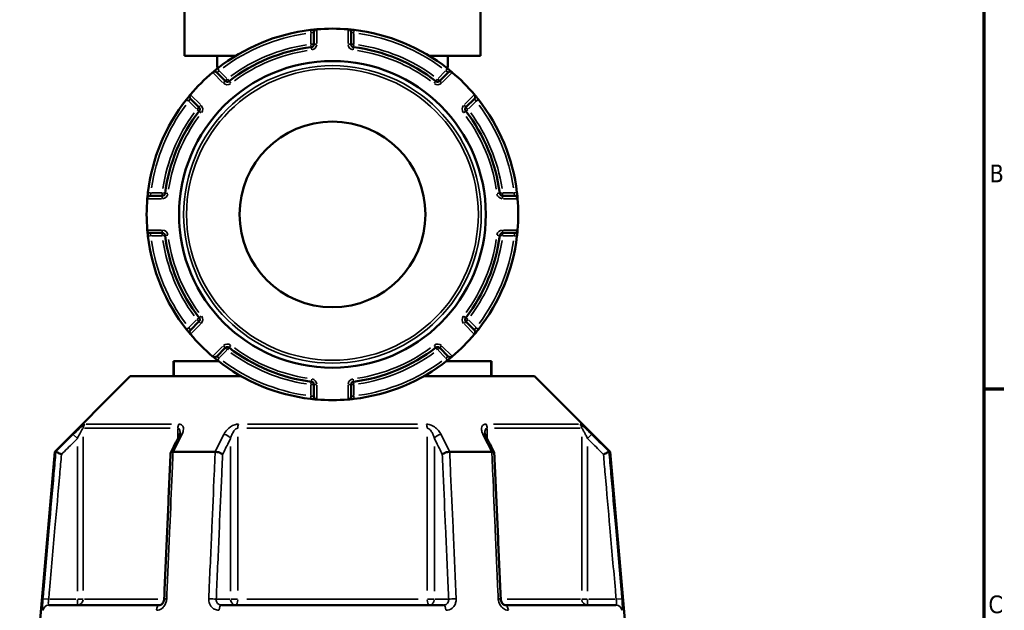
# Model space of a CAD drawing. Header units: millimetres. Extents: x 0 to 926, y 0 to 970.
# Tile 10 of 17: x 655 to 825, y 407 to 509. Entities that reach past the tile are written whole.
import ezdxf

# ---------------------------------------------------------------- set-up
doc = ezdxf.new("R2010")
doc.units = ezdxf.units.MM
for name, color, linetype, lineweight in [('Border (ANSI)', 7, 'Continuous', 70), ('Visible (ANSI)', 7, 'Continuous', 50), ('Visible Narrow (ANSI)', 7, 'Continuous', 35)]:
    doc.layers.add(name, color=color, linetype=linetype, lineweight=lineweight)
doc.styles.add('Note Text (ANSI)', font='tahoma.ttf')

# ---------------------------------------------------------------- blocks, each defined once
blk = doc.blocks.new('Borders Default Border')
at = {"layer": 'Border (ANSI)'}
blk.add_line((821, 445.5), (824.45, 445.5), dxfattribs=at)
at = {"layer": 'Border (ANSI)', "flags": 128}
blk.add_lwpolyline([(20, 20), (20, 574), (821, 574), (821, 20), (20, 20)], dxfattribs=at)
at = {"layer": 'Border (ANSI)', "char_height": 3.05, "attachment_point": 7, "style": 'Note Text (ANSI)'}
for s, insert in [('B', (821.99, 481.1)), ('C', (821.8, 406.8))]:
    blk.add_mtext(s, dxfattribs=dict(at, insert=insert))

msp = doc.modelspace()

# ---------------------------------------------------------------- linework, layer by layer
at = {"layer": 'Visible (ANSI)'}
for p, q in [((683.332, 510.653), (683.332, 502.853)), ((734.332, 510.653), (734.332, 502.853)), ((705.632, 506.945), (705.632, 504.875)), ((712.032, 504.875), (712.032, 506.945)), ((683.332, 502.853), (692.125, 502.853)), ((688.982, 502.853), (688.982, 500.853)), ((725.539, 502.853), (734.332, 502.853)), ((728.682, 502.853), (728.682, 500.853)), ((688.982, 500.853), (689.229, 500.853)), ((728.436, 500.853), (728.682, 500.853)), ((690.367, 498.552), (688.903, 500.015)), ((728.761, 500.015), (727.298, 498.552)), ((684.378, 495.49), (685.841, 494.026)), ((731.823, 494.026), (733.287, 495.49)), ((679.518, 478.761), (677.448, 478.761)), ((740.216, 478.761), (738.146, 478.761)), ((677.448, 472.361), (679.518, 472.361)), ((738.146, 472.361), (740.216, 472.361)), ((685.841, 457.095), (684.378, 455.631)), ((733.287, 455.631), (731.823, 457.095)), ((688.903, 451.106), (690.367, 452.57)), ((727.298, 452.57), (728.761, 451.106)), ((681.447, 450.268), (681.581, 450.268)), ((681.447, 450.268), (681.447, 447.668)), ((681.581, 450.268), (689.229, 450.268)), ((728.436, 450.268), (736.084, 450.268)), ((736.084, 450.268), (736.218, 450.268)), ((736.218, 447.668), (736.218, 450.268)), ((674.017, 447.668), (661.017, 434.668)), ((674.017, 447.668), (693.148, 447.668)), ((724.517, 447.668), (743.648, 447.668)), ((743.648, 447.668), (756.648, 434.668)), ((705.632, 446.247), (705.632, 444.177)), ((712.032, 444.177), (712.032, 446.247)), ((661.017, 434.668), (657.832, 398.268)), ((661.017, 434.668), (661.198, 434.668)), ((681.411, 434.668), (688.619, 434.668)), ((729.045, 434.668), (736.253, 434.668)), ((756.466, 434.668), (756.648, 434.668)), ((756.648, 434.668), (759.832, 398.268)), ((660.003, 408.268), (679.135, 408.268)), ((689.7, 408.268), (727.964, 408.268)), ((738.53, 408.268), (757.662, 408.268))]:
    msp.add_line(p, q, dxfattribs=at)
for radius in [26.414, 16]:
    msp.add_circle((708.832, 475.561), radius, dxfattribs=at)
for centre, radius, start, end in [((708.832, 475.561), 32, 96.74555, 128.25445), ((706.132, 506.945), 0.5, 94.9171, 180), ((708.832, 475.561), 32, 85.15991, 94.84009), ((711.532, 506.945), 0.5, 0, 85.0829), ((708.832, 475.561), 32, 51.74555, 83.25445), ((708.832, 475.561), 29.047, 97.19378, 127.80622), ((705.132, 504.875), 0.5, 277.19378, 0), ((712.532, 504.875), 0.5, 180, 262.80622), ((708.832, 475.561), 29.047, 52.19378, 82.80622), ((708.832, 475.561), 32, 130.15991, 139.84009), ((688.55, 499.662), 0.5, 45, 130.0829), ((690.72, 498.905), 0.5, 225, 307.80622), ((726.944, 498.905), 0.5, 232.19378, 315), ((729.115, 499.662), 0.5, 49.9171, 135), ((708.832, 475.561), 32, 40.15991, 49.84009), ((708.832, 475.561), 32, 141.74555, 173.25445), ((684.731, 495.843), 0.5, 139.9171, 225), ((732.933, 495.843), 0.5, 315, 40.0829), ((708.832, 475.561), 32, 6.74555, 38.25445), ((685.488, 493.673), 0.5, 322.19378, 45), ((732.177, 493.673), 0.5, 135, 217.80622), ((708.832, 475.561), 29.047, 142.19378, 172.80622), ((708.832, 475.561), 29.047, 7.19378, 37.80622), ((708.832, 475.561), 32, 175.15991, 184.84009), ((677.448, 478.261), 0.5, 90, 175.0829), ((679.518, 479.261), 0.5, 270, 352.80622), ((738.146, 479.261), 0.5, 187.19378, 270), ((740.216, 478.261), 0.5, 4.9171, 90), ((708.832, 475.561), 32, 355.15991, 4.84009), ((677.448, 472.861), 0.5, 184.9171, 270), ((708.832, 475.561), 32, 186.74555, 218.25445), ((679.518, 471.861), 0.5, 7.19378, 90), ((708.832, 475.561), 29.047, 187.19378, 217.80622), ((708.832, 475.561), 29.047, 322.19378, 352.80622), ((708.832, 475.561), 32, 321.74555, 353.25445), ((738.146, 471.861), 0.5, 90, 172.80622), ((740.216, 472.861), 0.5, 270, 355.0829), ((685.488, 457.449), 0.5, 315, 37.80622), ((732.177, 457.449), 0.5, 142.19378, 225), ((684.731, 455.278), 0.5, 135, 220.0829), ((708.832, 475.561), 32, 220.15991, 229.84009), ((708.832, 475.561), 32, 310.15991, 319.84009), ((732.933, 455.278), 0.5, 319.9171, 45), ((688.55, 451.46), 0.5, 229.9171, 315), ((690.72, 452.216), 0.5, 52.19378, 135), ((708.832, 475.561), 29.047, 232.19378, 262.80622), ((708.832, 475.561), 29.047, 277.19378, 307.80622), ((726.944, 452.216), 0.5, 45, 127.80622), ((729.115, 451.46), 0.5, 225, 310.0829), ((708.832, 475.561), 32, 231.74555, 263.25445), ((708.832, 475.561), 32, 276.74555, 308.25445), ((705.132, 446.247), 0.5, 0, 82.80622), ((712.532, 446.247), 0.5, 97.19378, 180), ((706.132, 444.177), 0.5, 180, 265.0829), ((708.832, 475.561), 32, 265.15991, 274.84009), ((711.532, 444.177), 0.5, 274.9171, 0)]:
    msp.add_arc(centre, radius, start, end, dxfattribs=at)
for centre, major_axis, ratio, start_param, end_param in [((6603.01, -11036.724), (197.434, -16192.869), 0.5090208, 3.9187026, 3.9189559), ((-5111.644, -10892.168), (195.814, 15988.843), 0.5090604, 5.5058481, 5.5061046)]:
    msp.add_ellipse(centre, major_axis=major_axis, ratio=ratio, start_param=start_param, end_param=end_param, dxfattribs=at)
for points, knots in [([(706.089, 507.443), (706.089, 507.443), (706.01, 507.436), (705.752, 507.412), (705.593, 507.397), (705.307, 507.366), (705.19, 507.353), (705.074, 507.339)], [-0.15750602, -0.15750602, -0.15750602, -0.15750602, -0.09025498, -0.09025498, -0.03471345, -0.03471345, 0, 0, 0, 0]), ([(712.591, 507.339), (712.549, 507.344), (712.506, 507.349), (712.287, 507.374), (712.116, 507.392), (711.864, 507.417), (711.772, 507.425), (711.653, 507.436), (711.615, 507.439), (711.582, 507.442), (711.575, 507.443), (711.575, 507.443)], [-0.15750537, -0.15750537, -0.15750537, -0.15750537, -0.14489859, -0.14489859, -0.09183714, -0.09183714, -0.05102063, -0.05102063, -0.01962332, -0.01962332, 0, 0, 0, 0]), ([(689.019, 500.689), (688.989, 500.665), (688.959, 500.641), (688.788, 500.506), (688.652, 500.396), (688.454, 500.233), (688.382, 500.173), (688.288, 500.095), (688.259, 500.071), (688.233, 500.049), (688.228, 500.044), (688.228, 500.044)], [-0.1575053, -0.1575053, -0.1575053, -0.1575053, -0.14610875, -0.14610875, -0.09260413, -0.09260413, -0.05144674, -0.05144674, -0.01978721, -0.01978721, 0, 0, 0, 0]), ([(729.437, 500.044), (729.437, 500.044), (729.434, 500.047), (729.403, 500.073), (729.325, 500.138), (729.118, 500.309), (729.006, 500.401), (728.807, 500.561), (728.726, 500.626), (728.645, 500.689)], [-0.1575067, -0.1575067, -0.1575067, -0.1575067, -0.14229049, -0.14229049, -0.07905027, -0.07905027, -0.03040395, -0.03040395, 0, 0, 0, 0]), ([(684.349, 496.165), (684.349, 496.165), (684.346, 496.162), (684.32, 496.131), (684.255, 496.053), (684.084, 495.847), (683.992, 495.734), (683.832, 495.535), (683.767, 495.454), (683.704, 495.374)], [-0.1575067, -0.1575067, -0.1575067, -0.1575067, -0.14229049, -0.14229049, -0.07905027, -0.07905027, -0.03040395, -0.03040395, 0, 0, 0, 0]), ([(733.961, 495.374), (733.937, 495.404), (733.913, 495.434), (733.777, 495.605), (733.667, 495.741), (733.505, 495.939), (733.445, 496.011), (733.367, 496.105), (733.342, 496.134), (733.32, 496.16), (733.316, 496.165), (733.316, 496.165)], [-0.1575053, -0.1575053, -0.1575053, -0.1575053, -0.14610875, -0.14610875, -0.09260413, -0.09260413, -0.05144674, -0.05144674, -0.01978721, -0.01978721, 0, 0, 0, 0]), ([(677.054, 479.319), (677.049, 479.277), (677.044, 479.235), (677.019, 479.015), (677.001, 478.844), (676.976, 478.592), (676.968, 478.5), (676.957, 478.381), (676.954, 478.344), (676.951, 478.31), (676.95, 478.304), (676.95, 478.304)], [-0.15750537, -0.15750537, -0.15750537, -0.15750537, -0.14489859, -0.14489859, -0.09183714, -0.09183714, -0.05102063, -0.05102063, -0.01962332, -0.01962332, 0, 0, 0, 0]), ([(740.715, 478.304), (740.715, 478.304), (740.708, 478.383), (740.684, 478.641), (740.668, 478.8), (740.638, 479.086), (740.625, 479.203), (740.611, 479.319)], [-0.15750602, -0.15750602, -0.15750602, -0.15750602, -0.09025498, -0.09025498, -0.03471345, -0.03471345, 0, 0, 0, 0]), ([(676.95, 472.818), (676.95, 472.818), (676.957, 472.738), (676.981, 472.48), (676.996, 472.322), (677.027, 472.035), (677.04, 471.919), (677.054, 471.802)], [-0.15750602, -0.15750602, -0.15750602, -0.15750602, -0.09025498, -0.09025498, -0.03471345, -0.03471345, 0, 0, 0, 0]), ([(740.611, 471.802), (740.616, 471.844), (740.621, 471.887), (740.646, 472.106), (740.664, 472.277), (740.689, 472.529), (740.697, 472.621), (740.708, 472.74), (740.711, 472.778), (740.714, 472.811), (740.715, 472.818), (740.715, 472.818)], [-0.15750537, -0.15750537, -0.15750537, -0.15750537, -0.14489859, -0.14489859, -0.09183714, -0.09183714, -0.05102063, -0.05102063, -0.01962332, -0.01962332, 0, 0, 0, 0]), ([(683.704, 455.748), (683.728, 455.717), (683.752, 455.687), (683.887, 455.516), (683.997, 455.381), (684.16, 455.182), (684.22, 455.11), (684.298, 455.016), (684.322, 454.987), (684.344, 454.961), (684.349, 454.956), (684.349, 454.956)], [-0.1575053, -0.1575053, -0.1575053, -0.1575053, -0.14610875, -0.14610875, -0.09260413, -0.09260413, -0.05144674, -0.05144674, -0.01978721, -0.01978721, 0, 0, 0, 0]), ([(733.316, 454.956), (733.316, 454.956), (733.318, 454.959), (733.344, 454.99), (733.41, 455.068), (733.581, 455.275), (733.673, 455.387), (733.833, 455.586), (733.897, 455.667), (733.961, 455.748)], [-0.1575067, -0.1575067, -0.1575067, -0.1575067, -0.14229049, -0.14229049, -0.07905027, -0.07905027, -0.03040395, -0.03040395, 0, 0, 0, 0]), ([(688.228, 451.077), (688.228, 451.077), (688.231, 451.074), (688.262, 451.048), (688.339, 450.983), (688.546, 450.812), (688.659, 450.72), (688.858, 450.56), (688.938, 450.496), (689.019, 450.432)], [-0.1575067, -0.1575067, -0.1575067, -0.1575067, -0.14229049, -0.14229049, -0.07905027, -0.07905027, -0.03040395, -0.03040395, 0, 0, 0, 0]), ([(728.645, 450.432), (728.676, 450.456), (728.706, 450.48), (728.877, 450.616), (729.012, 450.725), (729.211, 450.888), (729.283, 450.948), (729.376, 451.026), (729.406, 451.051), (729.432, 451.073), (729.437, 451.077), (729.437, 451.077)], [-0.1575053, -0.1575053, -0.1575053, -0.1575053, -0.14610875, -0.14610875, -0.09260413, -0.09260413, -0.05144674, -0.05144674, -0.01978721, -0.01978721, 0, 0, 0, 0]), ([(705.074, 443.782), (705.116, 443.777), (705.158, 443.772), (705.378, 443.747), (705.549, 443.729), (705.8, 443.704), (705.893, 443.696), (706.012, 443.685), (706.049, 443.682), (706.083, 443.679), (706.089, 443.678), (706.089, 443.678)], [-0.15750537, -0.15750537, -0.15750537, -0.15750537, -0.14489859, -0.14489859, -0.09183714, -0.09183714, -0.05102063, -0.05102063, -0.01962332, -0.01962332, 0, 0, 0, 0]), ([(711.575, 443.678), (711.575, 443.678), (711.655, 443.685), (711.913, 443.709), (712.071, 443.725), (712.357, 443.755), (712.474, 443.768), (712.591, 443.782)], [-0.15750602, -0.15750602, -0.15750602, -0.15750602, -0.09025498, -0.09025498, -0.03471345, -0.03471345, 0, 0, 0, 0]), ([(682.585, 437.919), (682.585, 437.905), (682.584, 437.884), (682.578, 437.834), (682.573, 437.805), (682.557, 437.738), (682.547, 437.701), (682.521, 437.622), (682.505, 437.58), (682.469, 437.492), (682.447, 437.446), (682.424, 437.399)], [0.20265986, 0.20265986, 0.20265986, 0.20265986, 0.23121109, 0.23121109, 0.25976233, 0.25976233, 0.28831356, 0.28831356, 0.3168648, 0.3168648, 0.34541603, 0.34541603, 0.34541603, 0.34541603]), ([(735.241, 437.399), (735.217, 437.446), (735.196, 437.492), (735.159, 437.58), (735.144, 437.622), (735.118, 437.701), (735.107, 437.738), (735.092, 437.805), (735.087, 437.834), (735.08, 437.884), (735.079, 437.905), (735.079, 437.919)], [0, 0, 0, 0, 0.02855139, 0.02855139, 0.05710278, 0.05710278, 0.08565416, 0.08565416, 0.11420555, 0.11420555, 0.14275694, 0.14275694, 0.14275694, 0.14275694]), ([(662.161, 434.218), (662.16, 434.219), (662.158, 434.22), (662.038, 434.276), (661.921, 434.331), (661.7, 434.434), (661.598, 434.482), (661.421, 434.564), (661.348, 434.599), (661.243, 434.648), (661.211, 434.663), (661.201, 434.668)], [-0.15367829, -0.15367829, -0.15367829, -0.15367829, -0.15320302, -0.15320302, -0.11407622, -0.11407622, -0.07545867, -0.07545867, -0.03695852, -0.03695852, 0, 0, 0, 0]), ([(680.955, 434.445), (680.881, 432.769), (680.808, 431.094), (680.661, 427.743), (680.587, 426.067), (680.44, 422.716), (680.366, 421.041), (680.219, 417.69), (680.146, 416.014), (679.999, 412.663), (679.925, 410.988), (679.852, 409.312)], [0.5667474, 0.5667474, 0.5667474, 0.5667474, 1.0713319, 1.0713319, 1.5759164, 1.5759164, 2.0805009, 2.0805009, 2.5850854, 2.5850854, 3.0896699, 3.0896699, 3.0896699, 3.0896699]), ([(681.39, 434.668), (681.289, 434.663), (681.202, 434.648), (681.061, 434.599), (681.01, 434.564), (680.965, 434.499), (680.956, 434.473), (680.955, 434.445)], [-0.153560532, -0.153560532, -0.153560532, -0.153560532, -0.11651574, -0.11651574, -0.077925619, -0.077925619, -0.05525599, -0.05525599, -0.05525599, -0.05525599]), ([(689.913, 434.218), (689.913, 434.219), (689.912, 434.22), (689.852, 434.276), (689.773, 434.331), (689.585, 434.434), (689.477, 434.482), (689.243, 434.564), (689.119, 434.599), (688.873, 434.648), (688.754, 434.663), (688.643, 434.668)], [-0.15367829, -0.15367829, -0.15367829, -0.15367829, -0.15320316, -0.15320316, -0.11407628, -0.11407628, -0.07545892, -0.07545892, -0.03695858, -0.03695858, 0, 0, 0, 0]), ([(729.022, 434.668), (728.911, 434.663), (728.792, 434.648), (728.546, 434.599), (728.421, 434.564), (728.188, 434.482), (728.08, 434.434), (727.892, 434.331), (727.813, 434.276), (727.753, 434.22), (727.752, 434.219), (727.751, 434.218)], [-0.15356055, -0.15356055, -0.15356055, -0.15356055, -0.11651575, -0.11651575, -0.0779256, -0.0779256, -0.03921815, -0.03921815, 0, 0, 0.00047625, 0.00047625, 0.00047625, 0.00047625]), ([(736.71, 434.445), (736.708, 434.473), (736.7, 434.499), (736.654, 434.564), (736.603, 434.599), (736.462, 434.648), (736.375, 434.663), (736.274, 434.668)], [-0.098075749, -0.098075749, -0.098075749, -0.098075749, -0.075458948, -0.075458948, -0.036958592, -0.036958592, 0, 0, 0, 0]), ([(737.813, 409.312), (737.74, 410.988), (737.666, 412.663), (737.519, 416.014), (737.445, 417.69), (737.298, 421.041), (737.225, 422.716), (737.077, 426.067), (737.004, 427.743), (736.857, 431.094), (736.783, 432.769), (736.71, 434.445)], [1.2046153, 1.2046153, 1.2046153, 1.2046153, 1.7091998, 1.7091998, 2.2137843, 2.2137843, 2.7183688, 2.7183688, 3.2229534, 3.2229534, 3.7275379, 3.7275379, 3.7275379, 3.7275379]), ([(755.503, 434.218), (755.505, 434.219), (755.506, 434.22), (755.626, 434.276), (755.744, 434.331), (755.965, 434.434), (756.067, 434.482), (756.243, 434.564), (756.317, 434.599), (756.422, 434.648), (756.454, 434.663), (756.464, 434.668)], [-0.00047638, -0.00047638, -0.00047638, -0.00047638, 0, 0, 0.03921808, 0.03921808, 0.07792572, 0.07792572, 0.11651568, 0.11651568, 0.15356042, 0.15356042, 0.15356042, 0.15356042]), ([(679.852, 409.312), (679.847, 409.213), (679.832, 409.113), (679.783, 408.922), (679.749, 408.831), (679.668, 408.666), (679.62, 408.593), (679.519, 408.468), (679.465, 408.417), (679.358, 408.336), (679.306, 408.309), (679.211, 408.274), (679.17, 408.268), (679.135, 408.268)], [0, 0, 0, 0, 0.05067005, 0.05067005, 0.10084685, 0.10084685, 0.1507669, 0.1507669, 0.20138762, 0.20138762, 0.25586434, 0.25586434, 0.31481094, 0.31481094, 0.31481094, 0.31481094]), ([(738.53, 408.268), (738.492, 408.268), (738.448, 408.275), (738.34, 408.317), (738.277, 408.353), (738.158, 408.456), (738.102, 408.516), (738.002, 408.658), (737.957, 408.738), (737.885, 408.912), (737.856, 409.006), (737.824, 409.172), (737.816, 409.242), (737.813, 409.312)], [0, 0, 0, 0, 0.06296271, 0.06296271, 0.12592542, 0.12592542, 0.17893056, 0.17893056, 0.22915943, 0.22915943, 0.27910739, 0.27910739, 0.31481354, 0.31481354, 0.31481354, 0.31481354])]:
    msp.add_open_spline(points, degree=3, knots=knots, dxfattribs=at)
for points in [[(706.132, 507.447), (706.118, 507.445), (706.104, 507.444), (706.089, 507.443)], [(711.575, 507.443), (711.561, 507.444), (711.546, 507.445), (711.532, 507.447)], [(688.228, 500.044), (688.217, 500.035), (688.206, 500.026), (688.195, 500.017)], [(729.47, 500.017), (729.459, 500.026), (729.448, 500.035), (729.437, 500.044)], [(684.376, 496.198), (684.367, 496.187), (684.358, 496.176), (684.349, 496.165)], [(733.316, 496.165), (733.307, 496.176), (733.297, 496.187), (733.288, 496.198)], [(676.95, 478.304), (676.949, 478.289), (676.948, 478.275), (676.946, 478.261)], [(740.718, 478.261), (740.717, 478.275), (740.716, 478.289), (740.715, 478.304)], [(676.946, 472.861), (676.948, 472.847), (676.949, 472.832), (676.95, 472.818)], [(740.715, 472.818), (740.716, 472.832), (740.717, 472.847), (740.718, 472.861)], [(684.349, 454.956), (684.358, 454.945), (684.367, 454.934), (684.376, 454.923)], [(733.288, 454.923), (733.297, 454.934), (733.307, 454.945), (733.316, 454.956)], [(688.195, 451.105), (688.206, 451.096), (688.217, 451.086), (688.228, 451.077)], [(729.437, 451.077), (729.448, 451.086), (729.459, 451.096), (729.47, 451.105)], [(706.089, 443.678), (706.104, 443.677), (706.118, 443.676), (706.132, 443.675)], [(711.532, 443.675), (711.546, 443.676), (711.561, 443.677), (711.575, 443.678)], [(661.198, 434.668), (661.199, 434.668), (661.2, 434.668), (661.201, 434.668)], [(681.39, 434.668), (681.397, 434.668), (681.404, 434.668), (681.411, 434.668)], [(688.619, 434.668), (688.627, 434.668), (688.635, 434.668), (688.643, 434.668)], [(729.022, 434.668), (729.03, 434.668), (729.037, 434.668), (729.045, 434.668)], [(736.253, 434.668), (736.26, 434.668), (736.267, 434.668), (736.274, 434.668)], [(756.464, 434.668), (756.465, 434.668), (756.466, 434.668), (756.466, 434.668)]]:
    msp.add_open_spline(points, degree=3, dxfattribs=at)
at = {"layer": 'Visible Narrow (ANSI)'}
for p, q in [((705.074, 507.338), (705.128, 506.882)), ((706.132, 505.003), (706.132, 507.318)), ((711.532, 507.318), (711.532, 505.003)), ((712.537, 506.882), (712.591, 507.338)), ((705.132, 506.744), (705.132, 504.973)), ((712.532, 504.973), (712.532, 506.744)), ((705.137, 504.836), (705.195, 504.38)), ((705.631, 504.875), (705.172, 504.875)), ((705.195, 504.377), (705.253, 503.922)), ((706.093, 504.875), (705.634, 504.875)), ((712.031, 504.875), (711.572, 504.875)), ((712.493, 504.875), (712.034, 504.875)), ((712.412, 503.922), (712.469, 504.377)), ((712.47, 504.38), (712.527, 504.836)), ((689.305, 500.327), (689.02, 500.688)), ((728.644, 500.688), (728.36, 500.327)), ((688.286, 499.926), (689.922, 498.289)), ((690.651, 498.975), (689.398, 500.227)), ((690.366, 498.55), (690.041, 498.226)), ((690.693, 498.877), (690.368, 498.553)), ((691.026, 498.511), (690.744, 498.874)), ((726.92, 498.874), (726.639, 498.511)), ((727.297, 498.553), (726.972, 498.877)), ((728.266, 500.227), (727.014, 498.975)), ((727.624, 498.226), (727.299, 498.55)), ((727.742, 498.289), (729.379, 499.926)), ((691.309, 498.146), (691.028, 498.509)), ((726.637, 498.509), (726.355, 498.146)), ((683.705, 495.373), (684.066, 495.088)), ((686.104, 494.471), (684.467, 496.107)), ((733.197, 496.107), (731.561, 494.471)), ((733.599, 495.088), (733.96, 495.373)), ((684.166, 494.994), (685.418, 493.742)), ((685.84, 494.025), (685.516, 493.7)), ((685.519, 493.648), (685.882, 493.367)), ((686.167, 494.352), (685.842, 494.027)), ((731.822, 494.027), (731.497, 494.352)), ((731.783, 493.367), (732.146, 493.648)), ((732.149, 493.7), (731.824, 494.025)), ((732.246, 493.742), (733.499, 494.994)), ((685.884, 493.365), (686.247, 493.084)), ((731.418, 493.084), (731.781, 493.365)), ((677.511, 479.265), (677.055, 479.319)), ((677.075, 478.261), (679.39, 478.261)), ((679.42, 479.261), (677.649, 479.261)), ((679.518, 479.221), (679.518, 478.762)), ((679.518, 478.759), (679.518, 478.3)), ((680.013, 479.198), (679.557, 479.256)), ((680.471, 479.14), (680.016, 479.198)), ((737.649, 479.198), (737.193, 479.14)), ((738.107, 479.256), (737.652, 479.198)), ((738.146, 478.762), (738.146, 479.221)), ((738.146, 478.3), (738.146, 478.759)), ((740.016, 479.261), (738.245, 479.261)), ((738.275, 478.261), (740.59, 478.261)), ((740.609, 479.319), (740.153, 479.265)), ((677.055, 471.802), (677.511, 471.856)), ((679.39, 472.861), (677.075, 472.861)), ((677.649, 471.861), (679.42, 471.861)), ((679.518, 472.821), (679.518, 472.362)), ((679.518, 472.359), (679.518, 471.9)), ((679.557, 471.866), (680.013, 471.923)), ((680.016, 471.923), (680.471, 471.981)), ((737.193, 471.981), (737.649, 471.923)), ((737.652, 471.923), (738.107, 471.866)), ((738.146, 472.362), (738.146, 472.821)), ((738.146, 471.9), (738.146, 472.359)), ((738.245, 471.861), (740.016, 471.861)), ((740.59, 472.861), (738.275, 472.861)), ((740.153, 471.856), (740.609, 471.802)), ((686.247, 458.038), (685.884, 457.756)), ((731.781, 457.756), (731.418, 458.038)), ((685.418, 457.379), (684.166, 456.127)), ((684.467, 455.014), (686.104, 456.651)), ((685.516, 457.421), (685.84, 457.096)), ((685.882, 457.754), (685.519, 457.473)), ((685.842, 457.094), (686.167, 456.769)), ((731.497, 456.769), (731.822, 457.094)), ((731.561, 456.651), (733.197, 455.014)), ((732.146, 457.473), (731.783, 457.754)), ((731.824, 457.096), (732.149, 457.421)), ((733.499, 456.127), (732.246, 457.379)), ((684.066, 456.033), (683.705, 455.749)), ((733.96, 455.749), (733.599, 456.033)), ((689.922, 452.832), (688.286, 451.196)), ((690.041, 452.896), (690.366, 452.571)), ((691.028, 452.612), (691.309, 452.975)), ((726.355, 452.975), (726.637, 452.612)), ((727.299, 452.571), (727.624, 452.896)), ((729.379, 451.196), (727.742, 452.832)), ((689.398, 450.894), (690.651, 452.147)), ((690.368, 452.569), (690.693, 452.244)), ((690.744, 452.247), (691.026, 452.61)), ((726.639, 452.61), (726.92, 452.247)), ((726.972, 452.244), (727.297, 452.569)), ((727.014, 452.147), (728.266, 450.894)), ((681.581, 447.798), (681.581, 450.138)), ((689.02, 450.433), (689.305, 450.794)), ((728.36, 450.794), (728.644, 450.433)), ((736.084, 450.138), (736.084, 447.798)), ((705.132, 446.148), (705.132, 444.377)), ((705.195, 446.741), (705.137, 446.285)), ((705.172, 446.247), (705.631, 446.247)), ((705.253, 447.2), (705.195, 446.744)), ((705.634, 446.247), (706.093, 446.247)), ((706.132, 443.803), (706.132, 446.118)), ((711.532, 446.118), (711.532, 443.803)), ((711.572, 446.247), (712.031, 446.247)), ((712.034, 446.247), (712.493, 446.247)), ((712.469, 446.744), (712.412, 447.2)), ((712.527, 446.285), (712.47, 446.741)), ((712.532, 444.377), (712.532, 446.148)), ((705.128, 444.24), (705.074, 443.784)), ((712.591, 443.784), (712.537, 444.24)), ((666.444, 439.426), (681.09, 439.426)), ((694.187, 439.426), (723.477, 439.426)), ((736.575, 439.426), (751.22, 439.426)), ((664.205, 437.652), (664.851, 437.003)), ((680.901, 438.719), (666.156, 438.719)), ((682.2, 438.631), (682.2, 437.041)), ((723.577, 438.719), (694.088, 438.719)), ((735.465, 437.041), (735.465, 438.631)), ((751.508, 438.719), (736.764, 438.719)), ((752.814, 437.003), (753.459, 437.652)), ((665.894, 410.741), (665.894, 437.247)), ((692.527, 410.741), (692.527, 437.247)), ((725.138, 437.247), (725.138, 410.741)), ((751.77, 437.247), (751.77, 410.741)), ((664.904, 435.566), (664.904, 410.652)), ((691.285, 435.566), (691.285, 410.652)), ((726.38, 410.652), (726.38, 435.566)), ((752.761, 410.652), (752.761, 435.566)), ((659.896, 409.275), (658.986, 409.355)), ((664.657, 409.268), (660.217, 409.268)), ((664.904, 409.19), (664.904, 408.271)), ((665.882, 409.268), (664.975, 409.268)), ((666.129, 409.268), (678.738, 409.268)), ((691.161, 409.268), (688.941, 409.268)), ((692.46, 409.268), (691.323, 409.268)), ((694.088, 409.268), (723.577, 409.268)), ((726.342, 409.268), (725.205, 409.268)), ((728.723, 409.268), (726.503, 409.268)), ((738.927, 409.268), (751.535, 409.268)), ((752.689, 409.268), (751.783, 409.268)), ((752.761, 408.271), (752.761, 409.19)), ((757.448, 409.268), (753.007, 409.268)), ((758.678, 409.355), (757.768, 409.275))]:
    msp.add_line(p, q, dxfattribs=at)
for radius in [25.625, 25.126]:
    msp.add_circle((708.832, 475.561), radius, dxfattribs=at)
for centre, radius, start, end in [((708.832, 475.561), 31.5, 98.321, 126.679), ((708.832, 475.561), 31.5, 53.321, 81.679), ((708.832, 475.561), 29.547, 98.72441, 126.27559), ((708.832, 475.561), 28.547, 98.72441, 126.27559), ((705.132, 504.875), 1, 281.33409, 355.85969), ((712.532, 504.875), 1, 184.14031, 258.66591), ((708.832, 475.561), 28.547, 53.72441, 81.27559), ((708.832, 475.561), 29.547, 53.72441, 81.27559), ((690.72, 498.905), 1, 229.14031, 303.66591), ((726.944, 498.905), 1, 236.33409, 310.85969), ((708.832, 475.561), 31.5, 143.321, 171.679), ((685.488, 493.673), 1, 326.33409, 40.85969), ((732.177, 493.673), 1, 139.14031, 213.66591), ((708.832, 475.561), 31.5, 8.321, 36.679), ((708.832, 475.561), 29.547, 143.72441, 171.27559), ((708.832, 475.561), 28.547, 143.72441, 171.27559), ((708.832, 475.561), 28.547, 8.72441, 36.27559), ((708.832, 475.561), 29.547, 8.72441, 36.27559), ((679.518, 479.261), 1, 274.14031, 348.66591), ((738.146, 479.261), 1, 191.33409, 265.85969), ((679.518, 471.861), 1, 11.33409, 85.85969), ((738.146, 471.861), 1, 94.14031, 168.66591), ((708.832, 475.561), 31.5, 188.321, 216.679), ((708.832, 475.561), 29.547, 188.72441, 216.27559), ((708.832, 475.561), 28.547, 188.72441, 216.27559), ((708.832, 475.561), 28.547, 323.72441, 351.27559), ((708.832, 475.561), 29.547, 323.72441, 351.27559), ((708.832, 475.561), 31.5, 323.321, 351.679), ((685.488, 457.449), 1, 319.14031, 33.66591), ((732.177, 457.449), 1, 146.33409, 220.85969), ((690.72, 452.216), 1, 56.33409, 130.85969), ((726.944, 452.216), 1, 49.14031, 123.66591), ((708.832, 475.561), 29.547, 233.72441, 261.27559), ((708.832, 475.561), 28.547, 233.72441, 261.27559), ((708.832, 475.561), 28.547, 278.72441, 306.27559), ((708.832, 475.561), 29.547, 278.72441, 306.27559), ((708.832, 475.561), 31.5, 233.321, 261.679), ((708.832, 475.561), 31.5, 278.321, 306.679), ((705.132, 446.247), 1, 4.14031, 78.66591), ((712.532, 446.247), 1, 101.33409, 175.85969)]:
    msp.add_arc(centre, radius, start, end, dxfattribs=at)
for centre, major_axis, ratio, start_param, end_param in [((666.885, 438.719), (0, -1), 0.9904959, 3.9662607, 4.6731191), ((682.814, 438.719), (0, 1), 0.6143631, 0.8246681, 1.5315264), ((692.903, 438.719), (0, -1), 0.3761328, 3.9662607, 4.6731191), ((724.762, 438.719), (0, 1), 0.3761328, 4.7516589, 5.4585172), ((734.851, 438.719), (0, -1), 0.6143631, 1.6100662, 2.3169246), ((750.78, 438.719), (0, 1), 0.9904959, 4.7516589, 5.4585172), ((683.317, 436.95), (-0.894, 0.449), 0.6136988, 5.5048942, 6.2422226), ((690.419, 436.95), (-0.894, 0.449), 0.6136988, 3.9026286, 5.2571626), ((727.246, 436.95), (-0.894, -0.449), 0.6136988, 4.1676154, 5.5221494), ((734.347, 436.95), (0.894, 0.449), 0.6136988, 0.0409627, 0.7782911), ((664.904, 409.268), (0, -1), 0.9904959, 0.0785398, 1.4922565), ((680.851, 409.268), (-0.999, 0.044), 0.0757423, 5.369153, 6.2350783), ((687.952, 409.268), (0.999, -0.044), 0.0757423, 0.5996329, 1.9382948), ((692.151, 409.268), (0, -1), 0.8660254, 4.7909288, 6.2046455), ((692.151, 409.268), (0, -1), 0.3761328, 0.0785398, 1.4922565), ((725.514, 409.268), (0, -1), 0.3761328, 4.7909288, 6.2046455), ((725.514, 409.268), (0, -1), 0.8660254, 0.0785398, 1.4922565), ((729.713, 409.268), (0.999, 0.044), 0.0757423, 1.2032978, 2.5419597), ((736.814, 409.268), (0.999, 0.044), 0.0757423, 0.048107, 0.9140323), ((752.761, 409.268), (0, -1), 0.9904959, 4.7909288, 6.2046455), ((660.003, 407.268), (0, 1), 0.992287, 0.0741765, 1.4093534), ((679.135, 407.268), (0, 1), 0.6034974, 0.0741765, 1.4093534), ((689.7, 407.268), (0, 1), 0.3887896, 0.0741765, 1.4093534), ((727.964, 407.268), (0, 1), 0.3887896, 4.8738319, 6.2090088), ((738.53, 407.268), (0, 1), 0.6034974, 4.8738319, 6.2090088), ((757.662, 407.268), (0, 1), 0.992287, 4.8738319, 6.2090088)]:
    msp.add_ellipse(centre, major_axis=major_axis, ratio=ratio, start_param=start_param, end_param=end_param, dxfattribs=at)
for points, knots in [([(705.132, 506.843), (705.19, 506.856), (705.247, 506.869), (705.388, 506.899), (705.466, 506.915), (705.593, 506.938), (705.632, 506.945), (705.632, 506.945)], [0, 0, 0, 0, 0.03471345, 0.03471345, 0.09025498, 0.09025498, 0.15750602, 0.15750602, 0.15750602, 0.15750602]), ([(712.032, 506.945), (712.032, 506.945), (712.036, 506.944), (712.052, 506.941), (712.07, 506.938), (712.129, 506.928), (712.175, 506.919), (712.298, 506.895), (712.383, 506.877), (712.491, 506.852), (712.511, 506.848), (712.532, 506.843)], [0, 0, 0, 0, 0.01962332, 0.01962332, 0.05102063, 0.05102063, 0.09183714, 0.09183714, 0.14489859, 0.14489859, 0.15750537, 0.15750537, 0.15750537, 0.15750537]), ([(688.903, 500.015), (688.903, 500.015), (688.906, 500.017), (688.92, 500.027), (688.935, 500.038), (688.985, 500.072), (689.024, 500.099), (689.13, 500.17), (689.203, 500.218), (689.296, 500.276), (689.312, 500.286), (689.329, 500.297)], [0, 0, 0, 0, 0.01978721, 0.01978721, 0.05144674, 0.05144674, 0.09260413, 0.09260413, 0.14610875, 0.14610875, 0.1575053, 0.1575053, 0.1575053, 0.1575053]), ([(728.336, 500.297), (728.38, 500.269), (728.423, 500.242), (728.531, 500.173), (728.591, 500.132), (728.702, 500.057), (728.743, 500.028), (728.76, 500.016), (728.761, 500.015), (728.761, 500.015)], [0, 0, 0, 0, 0.03040395, 0.03040395, 0.07905027, 0.07905027, 0.14229049, 0.14229049, 0.1575067, 0.1575067, 0.1575067, 0.1575067]), ([(684.096, 495.064), (684.123, 495.108), (684.151, 495.152), (684.22, 495.259), (684.26, 495.32), (684.336, 495.43), (684.365, 495.472), (684.377, 495.488), (684.378, 495.49), (684.378, 495.49)], [0, 0, 0, 0, 0.03040395, 0.03040395, 0.07905027, 0.07905027, 0.14229049, 0.14229049, 0.1575067, 0.1575067, 0.1575067, 0.1575067]), ([(733.287, 495.49), (733.287, 495.49), (733.289, 495.487), (733.299, 495.473), (733.31, 495.458), (733.344, 495.408), (733.371, 495.369), (733.442, 495.263), (733.49, 495.19), (733.548, 495.097), (733.558, 495.081), (733.568, 495.064)], [0, 0, 0, 0, 0.01978721, 0.01978721, 0.05144674, 0.05144674, 0.09260413, 0.09260413, 0.14610875, 0.14610875, 0.1575053, 0.1575053, 0.1575053, 0.1575053]), ([(677.448, 478.761), (677.448, 478.761), (677.449, 478.764), (677.452, 478.78), (677.455, 478.799), (677.465, 478.857), (677.474, 478.903), (677.498, 479.027), (677.516, 479.111), (677.541, 479.219), (677.545, 479.24), (677.55, 479.261)], [0, 0, 0, 0, 0.01962332, 0.01962332, 0.05102063, 0.05102063, 0.09183714, 0.09183714, 0.14489859, 0.14489859, 0.15750537, 0.15750537, 0.15750537, 0.15750537]), ([(740.114, 479.261), (740.128, 479.203), (740.141, 479.146), (740.171, 479.005), (740.186, 478.927), (740.21, 478.8), (740.216, 478.761), (740.216, 478.761)], [0, 0, 0, 0, 0.03471345, 0.03471345, 0.09025498, 0.09025498, 0.15750602, 0.15750602, 0.15750602, 0.15750602]), ([(677.55, 471.861), (677.537, 471.918), (677.524, 471.976), (677.494, 472.116), (677.478, 472.194), (677.455, 472.322), (677.448, 472.361), (677.448, 472.361)], [0, 0, 0, 0, 0.03471345, 0.03471345, 0.09025498, 0.09025498, 0.15750602, 0.15750602, 0.15750602, 0.15750602]), ([(740.216, 472.361), (740.216, 472.361), (740.216, 472.357), (740.213, 472.341), (740.21, 472.323), (740.199, 472.264), (740.191, 472.218), (740.166, 472.095), (740.149, 472.01), (740.124, 471.902), (740.119, 471.882), (740.114, 471.861)], [0, 0, 0, 0, 0.01962332, 0.01962332, 0.05102063, 0.05102063, 0.09183714, 0.09183714, 0.14489859, 0.14489859, 0.15750537, 0.15750537, 0.15750537, 0.15750537]), ([(684.378, 455.631), (684.378, 455.631), (684.376, 455.634), (684.366, 455.648), (684.355, 455.664), (684.32, 455.713), (684.294, 455.752), (684.223, 455.858), (684.175, 455.932), (684.117, 456.024), (684.107, 456.041), (684.096, 456.057)], [0, 0, 0, 0, 0.01978721, 0.01978721, 0.05144674, 0.05144674, 0.09260413, 0.09260413, 0.14610875, 0.14610875, 0.1575053, 0.1575053, 0.1575053, 0.1575053]), ([(733.568, 456.057), (733.541, 456.013), (733.514, 455.97), (733.444, 455.862), (733.404, 455.802), (733.329, 455.691), (733.3, 455.65), (733.288, 455.633), (733.287, 455.631), (733.287, 455.631)], [0, 0, 0, 0, 0.03040395, 0.03040395, 0.07905027, 0.07905027, 0.14229049, 0.14229049, 0.1575067, 0.1575067, 0.1575067, 0.1575067]), ([(689.329, 450.825), (689.285, 450.852), (689.241, 450.879), (689.134, 450.949), (689.073, 450.989), (688.963, 451.064), (688.921, 451.093), (688.905, 451.105), (688.903, 451.106), (688.903, 451.106)], [0, 0, 0, 0, 0.03040395, 0.03040395, 0.07905027, 0.07905027, 0.14229049, 0.14229049, 0.1575067, 0.1575067, 0.1575067, 0.1575067]), ([(728.761, 451.106), (728.761, 451.106), (728.759, 451.104), (728.745, 451.094), (728.729, 451.083), (728.679, 451.049), (728.641, 451.022), (728.534, 450.951), (728.461, 450.903), (728.369, 450.845), (728.352, 450.835), (728.336, 450.825)], [0, 0, 0, 0, 0.01978721, 0.01978721, 0.05144674, 0.05144674, 0.09260413, 0.09260413, 0.14610875, 0.14610875, 0.1575053, 0.1575053, 0.1575053, 0.1575053]), ([(705.632, 444.177), (705.632, 444.177), (705.629, 444.177), (705.612, 444.18), (705.594, 444.183), (705.535, 444.194), (705.49, 444.202), (705.366, 444.227), (705.282, 444.244), (705.174, 444.269), (705.153, 444.274), (705.132, 444.279)], [0, 0, 0, 0, 0.01962332, 0.01962332, 0.05102063, 0.05102063, 0.09183714, 0.09183714, 0.14489859, 0.14489859, 0.15750537, 0.15750537, 0.15750537, 0.15750537]), ([(712.532, 444.279), (712.475, 444.265), (712.417, 444.252), (712.277, 444.222), (712.199, 444.207), (712.071, 444.183), (712.032, 444.177), (712.032, 444.177)], [0, 0, 0, 0, 0.03471345, 0.03471345, 0.09025498, 0.09025498, 0.15750602, 0.15750602, 0.15750602, 0.15750602]), ([(666.184, 439.426), (666.152, 439.426), (666.079, 439.383), (665.748, 439.133), (665.392, 438.809), (664.758, 438.207), (664.477, 437.933), (664.2, 437.657)], [-0.34541645, -0.34541645, -0.34541645, -0.34541645, -0.27620858, -0.27620858, -0.11734182, -0.11734182, 0, 0, 0, 0]), ([(682.908, 437.657), (683.019, 437.878), (683.099, 438.098), (683.174, 438.48), (683.182, 438.647), (683.141, 438.901), (683.109, 438.997), (683.006, 439.174), (682.931, 439.254), (682.76, 439.358), (682.674, 439.391), (682.514, 439.421), (682.449, 439.426), (682.38, 439.426)], [-0.34541603, -0.34541603, -0.34541603, -0.34541603, -0.25141662, -0.25141662, -0.17445287, -0.17445287, -0.12288915, -0.12288915, -0.06721438, -0.06721438, -0.02585168, -0.02585168, 0, 0, 0, 0]), ([(692.637, 439.426), (692.435, 439.426), (692.221, 439.389), (691.489, 439.154), (691.035, 438.82), (690.453, 438.207), (690.263, 437.933), (690.124, 437.657)], [-0.34541684, -0.34541684, -0.34541684, -0.34541684, -0.28109054, -0.28109054, -0.11734182, -0.11734182, 0, 0, 0, 0]), ([(727.541, 437.657), (727.43, 437.878), (727.285, 438.098), (726.961, 438.481), (726.793, 438.647), (726.474, 438.901), (726.336, 438.997), (726.028, 439.174), (725.856, 439.254), (725.546, 439.358), (725.41, 439.391), (725.192, 439.421), (725.109, 439.426), (725.027, 439.426)], [-0.345416, -0.345416, -0.345416, -0.345416, -0.25131567, -0.25131567, -0.17440412, -0.17440412, -0.12292214, -0.12292214, -0.06721438, -0.06721438, -0.02585168, -0.02585168, 0, 0, 0, 0]), ([(735.285, 439.426), (735.118, 439.426), (734.971, 439.391), (734.552, 439.161), (734.463, 438.824), (734.528, 438.207), (734.618, 437.933), (734.756, 437.657)], [-0.34541683, -0.34541683, -0.34541683, -0.34541683, -0.28278882, -0.28278882, -0.11734182, -0.11734182, 0, 0, 0, 0]), ([(753.465, 437.657), (753.241, 437.88), (753.016, 438.101), (752.617, 438.484), (752.441, 438.649), (752.165, 438.902), (752.059, 438.997), (751.855, 439.174), (751.757, 439.254), (751.618, 439.358), (751.569, 439.391), (751.51, 439.421), (751.492, 439.426), (751.48, 439.426)], [-0.34541583, -0.34541583, -0.34541583, -0.34541583, -0.25081718, -0.25081718, -0.17415567, -0.17415567, -0.12305037, -0.12305037, -0.06721438, -0.06721438, -0.02585168, -0.02585168, 0, 0, 0, 0]), ([(664.2, 437.657), (663.968, 437.426), (663.737, 437.196), (663.505, 436.965), (662.736, 436.2), (661.967, 435.434), (661.198, 434.668)], [-0.97913562, -0.97913562, -0.97913562, -0.97913562, -0.8811041, -0.8811041, -0.8811041, -0.55558139, -0.55558139, -0.55558139, -0.55558139]), ([(664.904, 436.95), (665.042, 437.226), (665.183, 437.5), (665.5, 438.102), (665.677, 438.426), (665.842, 438.676), (665.878, 438.719), (665.894, 438.719)], [0, 0, 0, 0, 0.11734182, 0.11734182, 0.27620858, 0.27620858, 0.34541645, 0.34541645, 0.34541645, 0.34541645]), ([(681.411, 434.668), (681.795, 435.434), (682.178, 436.2), (682.562, 436.965), (682.677, 437.196), (682.793, 437.426), (682.908, 437.657)], [-2.08568395, -2.08568395, -2.08568395, -2.08568395, -1.76019929, -1.76019929, -1.76019929, -1.66212972, -1.66212972, -1.66212972, -1.66212972]), ([(682.2, 438.719), (682.234, 438.719), (682.266, 438.713), (682.344, 438.684), (682.386, 438.651), (682.47, 438.547), (682.507, 438.467), (682.556, 438.29), (682.571, 438.194), (682.583, 438.036), (682.585, 437.978), (682.585, 437.919)], [0, 0, 0, 0, 0.02585168, 0.02585168, 0.06721438, 0.06721438, 0.12288915, 0.12288915, 0.17445287, 0.17445287, 0.20265986, 0.20265986, 0.20265986, 0.20265986]), ([(690.124, 437.657), (690.008, 437.426), (689.891, 437.196), (689.775, 436.965), (689.39, 436.2), (689.005, 435.434), (688.619, 434.668)], [-2.95876341, -2.95876341, -2.95876341, -2.95876341, -2.8607281, -2.8607281, -2.8607281, -2.53520917, -2.53520917, -2.53520917, -2.53520917]), ([(691.285, 436.95), (691.354, 437.226), (691.449, 437.5), (691.737, 438.113), (691.961, 438.447), (692.322, 438.682), (692.428, 438.719), (692.527, 438.719)], [0, 0, 0, 0, 0.11734182, 0.11734182, 0.28109054, 0.28109054, 0.34541684, 0.34541684, 0.34541684, 0.34541684]), ([(725.138, 438.719), (725.178, 438.719), (725.219, 438.713), (725.326, 438.684), (725.393, 438.651), (725.546, 438.547), (725.631, 438.467), (725.783, 438.29), (725.851, 438.194), (726.009, 437.94), (726.092, 437.774), (726.252, 437.391), (726.324, 437.171), (726.38, 436.95)], [0, 0, 0, 0, 0.02585168, 0.02585168, 0.06721438, 0.06721438, 0.12292214, 0.12292214, 0.17440412, 0.17440412, 0.25131567, 0.25131567, 0.345416, 0.345416, 0.345416, 0.345416]), ([(729.045, 434.668), (728.66, 435.434), (728.275, 436.2), (727.889, 436.965), (727.773, 437.196), (727.657, 437.426), (727.541, 437.657)], [-2.08568395, -2.08568395, -2.08568395, -2.08568395, -1.76016503, -1.76016503, -1.76016503, -1.66212972, -1.66212972, -1.66212972, -1.66212972]), ([(734.756, 437.657), (734.872, 437.427), (734.987, 437.196), (735.103, 436.966), (735.486, 436.2), (735.87, 435.434), (736.253, 434.668)], [-3.21339424, -3.21339424, -3.21339424, -3.21339424, -3.11539601, -3.11539601, -3.11539601, -2.78984001, -2.78984001, -2.78984001, -2.78984001]), ([(735.079, 437.92), (735.079, 438.216), (735.129, 438.48), (735.311, 438.684), (735.383, 438.719), (735.465, 438.719)], [0.14275694, 0.14275694, 0.14275694, 0.14275694, 0.28278882, 0.28278882, 0.34541683, 0.34541683, 0.34541683, 0.34541683]), ([(751.77, 438.719), (751.776, 438.719), (751.785, 438.713), (751.814, 438.684), (751.839, 438.651), (751.908, 438.547), (751.956, 438.467), (752.059, 438.29), (752.112, 438.195), (752.249, 437.942), (752.337, 437.777), (752.536, 437.393), (752.649, 437.172), (752.761, 436.95)], [0, 0, 0, 0, 0.02585168, 0.02585168, 0.06721438, 0.06721438, 0.12305037, 0.12305037, 0.17415567, 0.17415567, 0.25081718, 0.25081718, 0.34541583, 0.34541583, 0.34541583, 0.34541583]), ([(756.466, 434.668), (755.697, 435.434), (754.928, 436.2), (754.159, 436.966), (753.928, 437.196), (753.696, 437.427), (753.465, 437.657)], [-2.08568394, -2.08568394, -2.08568394, -2.08568394, -1.7600899, -1.7600899, -1.7600899, -1.66212972, -1.66212972, -1.66212972, -1.66212972]), ([(662.161, 434.218), (662.844, 434.898), (663.526, 435.578), (664.209, 436.258), (664.441, 436.489), (664.672, 436.719), (664.904, 436.95)], [0.59204817, 0.59204817, 0.59204817, 0.59204817, 0.8811041, 0.8811041, 0.8811041, 0.97913562, 0.97913562, 0.97913562, 0.97913562]), ([(689.913, 434.218), (690.255, 434.898), (690.596, 435.578), (690.937, 436.258), (691.053, 436.489), (691.169, 436.719), (691.285, 436.95)], [2.57167596, 2.57167596, 2.57167596, 2.57167596, 2.8607281, 2.8607281, 2.8607281, 2.95876341, 2.95876341, 2.95876341, 2.95876341]), ([(726.38, 436.95), (726.496, 436.719), (726.611, 436.489), (726.727, 436.258), (727.069, 435.578), (727.41, 434.898), (727.751, 434.218)], [1.66212972, 1.66212972, 1.66212972, 1.66212972, 1.76016503, 1.76016503, 1.76016503, 2.04921716, 2.04921716, 2.04921716, 2.04921716]), ([(752.761, 436.95), (752.992, 436.72), (753.224, 436.489), (753.455, 436.259), (754.138, 435.579), (754.821, 434.899), (755.503, 434.218)], [1.66212972, 1.66212972, 1.66212972, 1.66212972, 1.7600899, 1.7600899, 1.7600899, 2.04921716, 2.04921716, 2.04921716, 2.04921716]), ([(661.201, 434.668), (661.09, 433.405), (660.979, 432.142), (660.597, 427.795), (660.326, 424.71), (660.055, 421.626), (659.741, 418.054), (659.428, 414.481), (659.068, 410.391), (659.023, 409.873), (658.977, 409.355)], [-3.7455892, -3.7455892, -3.7455892, -3.7455892, -3.3653301, -3.3653301, -2.4363748, -2.4363748, -2.4363748, -1.3606158, -1.3606158, -1.2046153, -1.2046153, -1.2046153, -1.2046153]), ([(659.97, 409.268), (660.016, 409.786), (660.061, 410.304), (660.42, 414.394), (660.734, 417.966), (661.048, 421.539), (661.318, 424.623), (661.589, 427.708), (661.961, 431.934), (662.061, 433.076), (662.161, 434.218)], [1.2046153, 1.2046153, 1.2046153, 1.2046153, 1.3606158, 1.3606158, 2.4363748, 2.4363748, 2.4363748, 3.3653301, 3.3653301, 3.709242, 3.709242, 3.709242, 3.709242]), ([(680.282, 409.355), (680.305, 409.873), (680.327, 410.391), (680.506, 414.481), (680.663, 418.054), (680.819, 421.626), (680.954, 424.71), (681.089, 427.795), (681.28, 432.142), (681.335, 433.405), (681.39, 434.668)], [-3.0896699, -3.0896699, -3.0896699, -3.0896699, -2.9336695, -2.9336695, -1.8579104, -1.8579104, -1.8579104, -0.9289552, -0.9289552, -0.5486961, -0.5486961, -0.5486961, -0.5486961]), ([(688.643, 434.668), (688.587, 433.405), (688.531, 432.142), (688.34, 427.795), (688.204, 424.71), (688.068, 421.626), (687.911, 418.054), (687.753, 414.481), (687.573, 410.391), (687.551, 409.873), (687.528, 409.355)], [-3.7455892, -3.7455892, -3.7455892, -3.7455892, -3.3653301, -3.3653301, -2.4363748, -2.4363748, -2.4363748, -1.3606158, -1.3606158, -1.2046153, -1.2046153, -1.2046153, -1.2046153]), ([(688.818, 409.268), (688.841, 409.786), (688.863, 410.304), (689.043, 414.394), (689.2, 417.966), (689.357, 421.539), (689.492, 424.623), (689.628, 427.708), (689.813, 431.934), (689.863, 433.076), (689.913, 434.218)], [1.2046153, 1.2046153, 1.2046153, 1.2046153, 1.3606158, 1.3606158, 2.4363748, 2.4363748, 2.4363748, 3.3653301, 3.3653301, 3.709242, 3.709242, 3.709242, 3.709242]), ([(727.751, 434.218), (727.801, 433.076), (727.851, 431.934), (728.037, 427.708), (728.172, 424.623), (728.308, 421.539), (728.465, 417.966), (728.622, 414.394), (728.801, 410.304), (728.824, 409.786), (728.847, 409.268)], [0.5850433, 0.5850433, 0.5850433, 0.5850433, 0.9289552, 0.9289552, 1.8579104, 1.8579104, 1.8579104, 2.9336695, 2.9336695, 3.0896699, 3.0896699, 3.0896699, 3.0896699]), ([(730.137, 409.355), (730.114, 409.873), (730.091, 410.391), (729.911, 414.481), (729.754, 418.054), (729.596, 421.626), (729.461, 424.71), (729.325, 427.795), (729.133, 432.142), (729.078, 433.405), (729.022, 434.668)], [-3.0896699, -3.0896699, -3.0896699, -3.0896699, -2.9336695, -2.9336695, -1.8579104, -1.8579104, -1.8579104, -0.9289552, -0.9289552, -0.5486961, -0.5486961, -0.5486961, -0.5486961]), ([(736.274, 434.668), (736.33, 433.405), (736.385, 432.142), (736.575, 427.795), (736.71, 424.71), (736.845, 421.626), (737.002, 418.054), (737.158, 414.481), (737.337, 410.391), (737.36, 409.873), (737.383, 409.355)], [-3.7455892, -3.7455892, -3.7455892, -3.7455892, -3.36533, -3.36533, -2.4363748, -2.4363748, -2.4363748, -1.3606158, -1.3606158, -1.2046153, -1.2046153, -1.2046153, -1.2046153]), ([(755.503, 434.218), (755.604, 433.076), (755.704, 431.934), (756.075, 427.708), (756.346, 424.623), (756.617, 421.539), (756.931, 417.966), (757.244, 414.394), (757.603, 410.304), (757.649, 409.786), (757.694, 409.268)], [0.5850433, 0.5850433, 0.5850433, 0.5850433, 0.9289552, 0.9289552, 1.8579105, 1.8579105, 1.8579105, 2.9336695, 2.9336695, 3.0896699, 3.0896699, 3.0896699, 3.0896699]), ([(758.687, 409.355), (758.642, 409.873), (758.596, 410.391), (758.237, 414.481), (757.923, 418.054), (757.61, 421.626), (757.339, 424.71), (757.068, 427.795), (756.686, 432.142), (756.575, 433.405), (756.464, 434.668)], [-3.0896699, -3.0896699, -3.0896699, -3.0896699, -2.9336695, -2.9336695, -1.8579105, -1.8579105, -1.8579105, -0.9289552, -0.9289552, -0.5486961, -0.5486961, -0.5486961, -0.5486961]), ([(658.977, 409.355), (658.936, 408.884), (658.909, 408.414), (658.905, 407.785), (658.918, 407.579), (658.963, 407.392), (658.986, 407.355), (659.015, 407.355)], [-0.31481287, -0.31481287, -0.31481287, -0.31481287, -0.1729885, -0.1729885, -0.06653404, -0.06653404, 0, 0, 0, 0]), ([(660.003, 408.268), (659.976, 408.268), (659.953, 408.286), (659.909, 408.38), (659.897, 408.483), (659.901, 408.797), (659.929, 409.033), (659.97, 409.268)], [0, 0, 0, 0, 0.06653404, 0.06653404, 0.1729885, 0.1729885, 0.31481287, 0.31481287, 0.31481287, 0.31481287]), ([(678.534, 407.355), (678.882, 407.355), (679.24, 407.495), (679.728, 407.915), (679.894, 408.126), (680.115, 408.551), (680.187, 408.753), (680.259, 409.09), (680.276, 409.223), (680.282, 409.355)], [-0.31481094, -0.31481094, -0.31481094, -0.31481094, -0.18655676, -0.18655676, -0.10364264, -0.10364264, -0.03986256, -0.03986256, 0, 0, 0, 0]), ([(687.528, 409.355), (687.515, 409.066), (687.561, 408.777), (687.781, 408.208), (687.974, 407.939), (688.41, 407.587), (688.629, 407.476), (689.009, 407.375), (689.161, 407.355), (689.313, 407.355)], [-0.31481397, -0.31481397, -0.31481397, -0.31481397, -0.2278058, -0.2278058, -0.12655878, -0.12655878, -0.04867645, -0.04867645, 0, 0, 0, 0]), ([(689.7, 408.268), (689.621, 408.268), (689.542, 408.278), (689.346, 408.328), (689.235, 408.384), (689.017, 408.56), (688.923, 408.695), (688.823, 408.979), (688.805, 409.124), (688.818, 409.268)], [0, 0, 0, 0, 0.04867645, 0.04867645, 0.12655878, 0.12655878, 0.2278058, 0.2278058, 0.31481397, 0.31481397, 0.31481397, 0.31481397]), ([(728.847, 409.268), (728.852, 409.202), (728.852, 409.136), (728.835, 408.967), (728.808, 408.866), (728.711, 408.654), (728.631, 408.548), (728.376, 408.338), (728.175, 408.268), (727.964, 408.268)], [0, 0, 0, 0, 0.03982627, 0.03982627, 0.1035483, 0.1035483, 0.18638694, 0.18638694, 0.31481104, 0.31481104, 0.31481104, 0.31481104]), ([(728.351, 407.355), (728.754, 407.355), (729.148, 407.495), (729.657, 407.916), (729.822, 408.127), (730.027, 408.552), (730.088, 408.753), (730.136, 409.091), (730.143, 409.223), (730.137, 409.355)], [-0.31481104, -0.31481104, -0.31481104, -0.31481104, -0.18638694, -0.18638694, -0.1035483, -0.1035483, -0.03982627, -0.03982627, 0, 0, 0, 0]), ([(737.383, 409.355), (737.387, 409.249), (737.399, 409.143), (737.492, 408.625), (737.677, 408.234), (738.138, 407.711), (738.382, 407.54), (738.801, 407.386), (738.967, 407.355), (739.131, 407.355)], [-0.31481354, -0.31481354, -0.31481354, -0.31481354, -0.28284699, -0.28284699, -0.15713721, -0.15713721, -0.06043739, -0.06043739, 0, 0, 0, 0]), ([(757.694, 409.268), (757.706, 409.202), (757.716, 409.137), (757.74, 408.969), (757.751, 408.869), (757.767, 408.658), (757.769, 408.552), (757.752, 408.362), (757.727, 408.294), (757.68, 408.27), (757.671, 408.268), (757.662, 408.268)], [0, 0, 0, 0, 0.03957477, 0.03957477, 0.1028944, 0.1028944, 0.18520991, 0.18520991, 0.29222008, 0.29222008, 0.31481112, 0.31481112, 0.31481112, 0.31481112]), ([(758.65, 407.355), (758.66, 407.355), (758.669, 407.359), (758.717, 407.408), (758.743, 407.543), (758.761, 407.923), (758.759, 408.134), (758.744, 408.557), (758.733, 408.757), (758.709, 409.092), (758.699, 409.224), (758.687, 409.355)], [-0.31481112, -0.31481112, -0.31481112, -0.31481112, -0.29222008, -0.29222008, -0.18520991, -0.18520991, -0.1028944, -0.1028944, -0.03957477, -0.03957477, 0, 0, 0, 0])]:
    msp.add_open_spline(points, degree=3, knots=knots, dxfattribs=at)

# ---------------------------------------------------------------- block references
msp.add_blockref('Borders Default Border', (0, 0))

doc.saveas('drawing.dxf')
